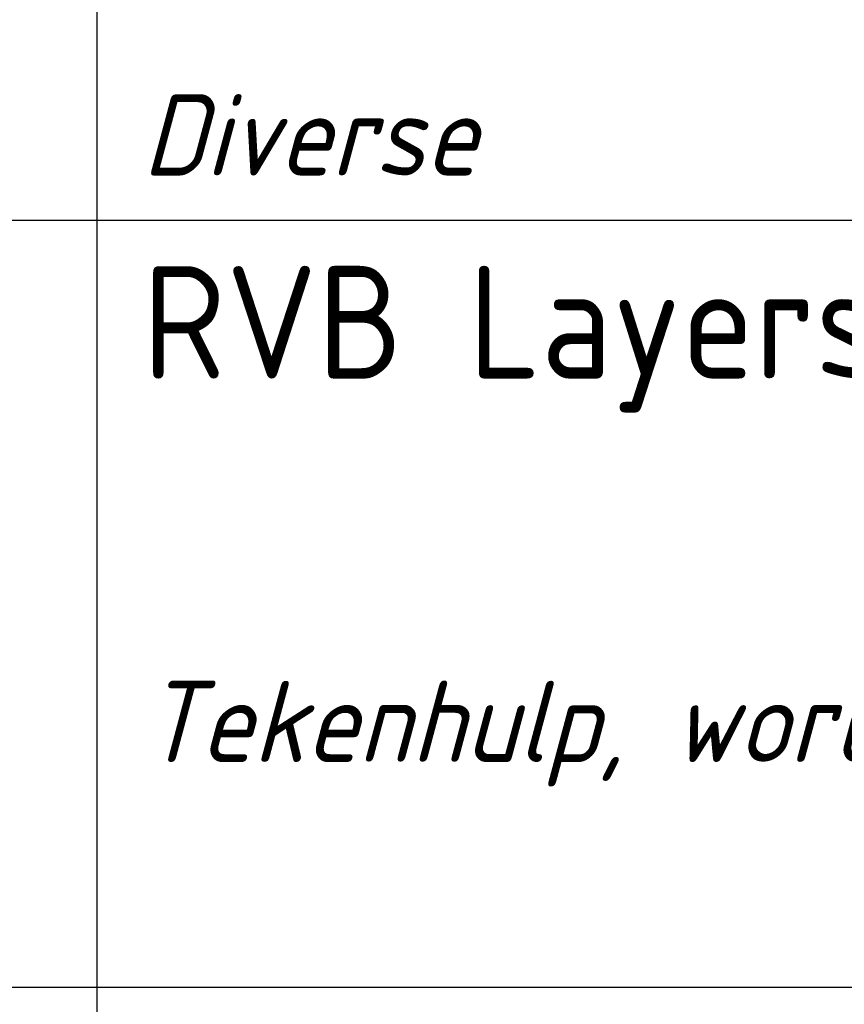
# Model space of a CAD drawing. Header units: millimetres. Extents: x 0 to 160900, y 0 to 84100.
# Tile 20 of 27: x 118828 to 120656, y 36913 to 39095. Entities that reach past the tile are written whole.
import ezdxf
from ezdxf.enums import TextEntityAlignment as Align

# ---------------------------------------------------------------- set-up
doc = ezdxf.new("R2010")
doc.units = ezdxf.units.MM
doc.layers.add('RVB_RENVOOI', color=2, linetype='Continuous')
doc.styles.add('RVB_TXT', font='isocp.shx')

# ---------------------------------------------------------------- blocks, each defined once
blk = doc.blocks.new('*U75')
at = {"layer": 'RVB_RENVOOI', "linetype": 'Continuous', "transparency": 16777216}
for p, q in [((2000, 0), (2000, 1700)), ((10000, 0), (0, 0))]:
    blk.add_line(p, q, dxfattribs=at)
at = {"layer": 'RVB_RENVOOI', "color": 3, "linetype": 'Continuous', "lineweight": 35, "transparency": 16777216, "style": 'RVB_TXT'}
for tag, p in [('E_TITEL_NL', (2100, 950)), ('E_TITEL_EN', (10100, 950))]:
    blk.add_attdef(tag, p, '', height=350, dxfattribs=at)
at = {"layer": 'RVB_RENVOOI', "color": 4, "linetype": 'Continuous', "lineweight": 50, "transparency": 16777216, "style": 'RVB_TXT'}
blk.add_attdef('E_ICODE', text='', height=500, dxfattribs=at).set_placement((1000, 850), align=Align.MIDDLE_CENTER)
at = {"layer": 'RVB_RENVOOI', "color": 254, "linetype": 'Continuous', "lineweight": 18, "transparency": 16777216, "style": 'RVB_TXT', "oblique": 15}
for tag, p in [('E_BLOCK', (2100, 500)), ('E_LAYER', (2100, 100))]:
    blk.add_attdef(tag, p, '', height=180, dxfattribs=at)
blk = doc.blocks.new('*U78')
at = {"layer": 'RVB_RENVOOI', "linetype": 'Continuous', "transparency": 16777216}
for p, q in [((10000, 1700), (0, 1700)), ((2000, 0), (2000, 1700)), ((10000, 0), (0, 0))]:
    blk.add_line(p, q, dxfattribs=at)
at = {"layer": 'RVB_RENVOOI', "color": 2, "linetype": 'Continuous', "lineweight": 25, "transparency": 16777216, "style": 'RVB_TXT'}
for tag, p in [('E_OMS_NL_1', (2100, 1350)), ('E_OMS_EN_1', (10100, 1350)), ('E_OMS_NL_2', (2100, 900)), ('E_OMS_EN_2', (10100, 900))]:
    blk.add_attdef(tag, p, '', height=250, dxfattribs=at)
at = {"layer": 'RVB_RENVOOI', "color": 210, "linetype": 'Continuous', "lineweight": 18, "transparency": 16777216, "style": 'RVB_TXT', "oblique": 15}
for tag, p in [('E_OPM_NL_1', (2100, 500)), ('E_OPM_EN_1', (10100, 500)), ('E_OPM_NL_2', (2100, 100)), ('E_OPM_EN_2', (10100, 100))]:
    blk.add_attdef(tag, p, '', height=180, dxfattribs=at)
at = {"layer": 'RVB_RENVOOI', "color": 254, "linetype": 'Continuous', "lineweight": 18, "transparency": 16777216, "style": 'RVB_TXT', "oblique": 15}
blk.add_attdef('E_SYM_NR', (100, 100), '', height=180, dxfattribs=at)
blk = doc.blocks.new('*U77')
at = {"layer": 'RVB_RENVOOI', "linetype": 'Continuous', "transparency": 16777216}
for p, q in [((10000, 1700), (0, 1700)), ((2000, 0), (2000, 1700))]:
    blk.add_line(p, q, dxfattribs=at)
at = {"layer": 'RVB_RENVOOI', "color": 2, "linetype": 'Continuous', "lineweight": 25, "transparency": 16777216, "style": 'RVB_TXT'}
for tag, p in [('E_OMS_NL_1', (2100, 1350)), ('E_OMS_EN_1', (10100, 1350)), ('E_OMS_NL_2', (2100, 900)), ('E_OMS_EN_2', (10100, 900))]:
    blk.add_attdef(tag, p, '', height=250, dxfattribs=at)
at = {"layer": 'RVB_RENVOOI', "color": 210, "linetype": 'Continuous', "lineweight": 18, "transparency": 16777216, "style": 'RVB_TXT', "oblique": 15}
for tag, p in [('E_OPM_NL_1', (2100, 500)), ('E_OPM_EN_1', (10100, 500)), ('E_OPM_NL_2', (2100, 100)), ('E_OPM_EN_2', (10100, 100))]:
    blk.add_attdef(tag, p, '', height=180, dxfattribs=at)
at = {"layer": 'RVB_RENVOOI', "color": 254, "linetype": 'Continuous', "lineweight": 18, "transparency": 16777216, "style": 'RVB_TXT', "oblique": 15}
blk.add_attdef('E_SYM_NR', (100, 100), '', height=180, dxfattribs=at)

msp = doc.modelspace()

# ---------------------------------------------------------------- block references
at = {"layer": 'RVB_RENVOOI'}
ref = msp.add_blockref('*U75', (117000, 38650), dxfattribs=at)
ref.add_attrib('E_LAYER', 'Diverse', (119100, 38750), dxfattribs={"color": 254, "linetype": 'Continuous', "lineweight": 18, "transparency": 16777216, "height": 180, "style": 'RVB_TXT', "oblique": 15})
ref = msp.add_blockref('*U78', (117000, 36950), dxfattribs=at)
ref.add_attrib('E_OMS_NL_1', 'RVB Layers, Linetypes en Tesxt Styles', (119100, 38300), dxfattribs={"color": 2, "linetype": 'Continuous', "lineweight": 25, "transparency": 16777216, "height": 250, "style": 'RVB_TXT'})
ref.add_attrib('E_OPM_NL_1', 'Tekenhulp, word niet afgedrukt', (119100, 37450), dxfattribs={"color": 210, "linetype": 'Continuous', "lineweight": 18, "transparency": 16777216, "height": 180, "style": 'RVB_TXT', "oblique": 15})
msp.add_blockref('*U77', (117000, 35250), dxfattribs=at)

doc.saveas('drawing.dxf')
